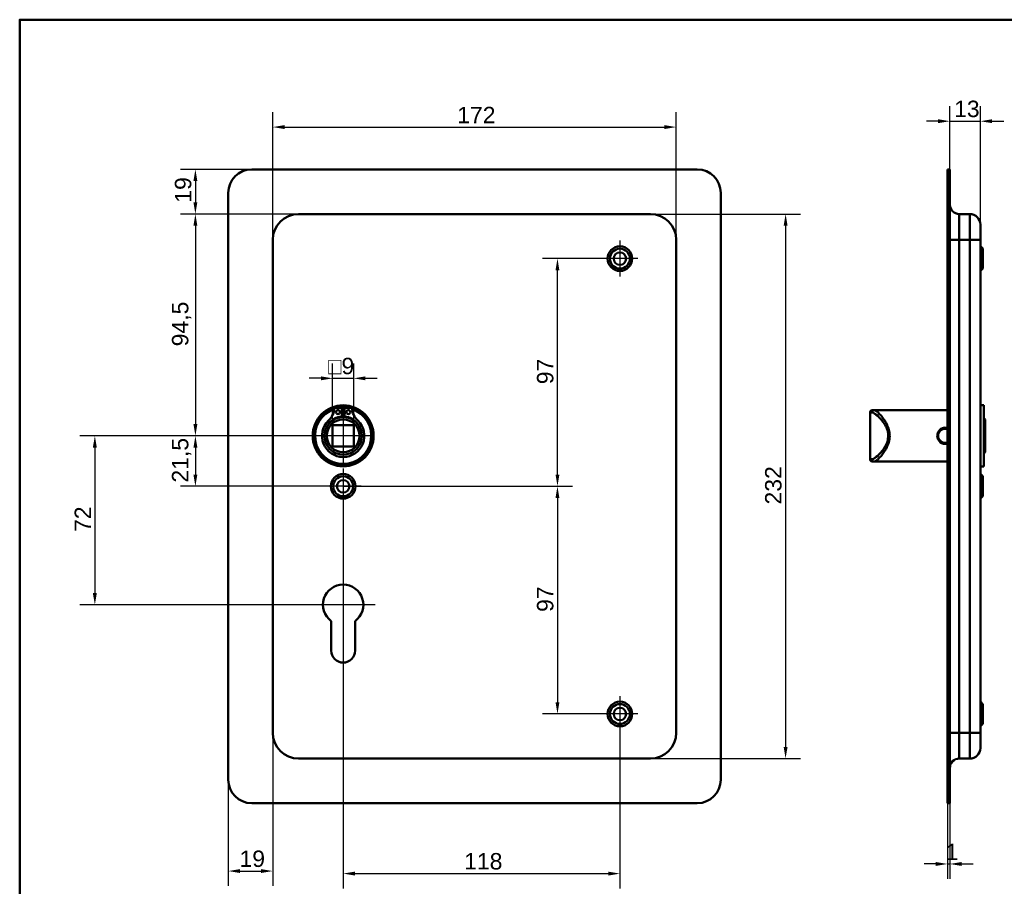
# Model space of a CAD drawing. Header units: millimetres. Extents: x 20 to 833, y 20 to 574.
# Tile 4 of 6: x 20 to 440, y 205 to 574. Entities that reach past the tile are written whole.
import ezdxf

# ---------------------------------------------------------------- set-up
doc = ezdxf.new("R2010")
doc.units = ezdxf.units.MM
doc.header["$LTSCALE"] = 2
for name, color, linetype, lineweight in [('Bemaßungen(DIN)', 7, 'Continuous', 25), ('Mittelpunktmarkierung(DIN)', 7, 'Continuous', 25), ('Sichtbare Kanten(DIN)', 7, 'Continuous', 50), ('Sichtbare tangentiale Kanten(DIN)', 7, 'Continuous', 50), ('Skizziergeometrie(DIN)', 7, 'Continuous', 50)]:
    doc.layers.add(name, color=color, linetype=linetype, lineweight=lineweight)
doc.styles.add('STANDARD-DIN~0', font='arial.ttf')
doc.dimstyles.new('CAD-LAN', dxfattribs={"dimscale": 2, "dimtxt": 3.5, "dimasz": 2.5, "dimexe": 3.175, "dimexo": 0, "dimgap": 0.8, "dimtad": 1, "dimrnd": 1e-08, "dimtxsty": 'STANDARD-DIN~0', "dimcen": 0.09, "dimdle": 10, "dimclrd": 250, "dimclre": 250, "dimclrt": 250, "dimadec": 0, "dimazin": 2, "dimtfac": 1, "dimtmove": 0, "dimatfit": 3, "dimfxl": 1, "dimtolj": 1, "dimtzin": 0, "dimlwd": 25, "dimlwe": 25, "dimarcsym": 0})

# ---------------------------------------------------------------- blocks, each defined once
blk = doc.blocks.new('Ränder Standardrahmen')
at = {"layer": 'Skizziergeometrie(DIN)', "flags": 128}
blk.add_lwpolyline([(10, 10), (10, 287), (410, 287), (410, 10), (10, 10)], dxfattribs=at)
blk = doc.blocks.new('*D8')
at = {"layer": 'Bemaßungen(DIN)', "color": 250, "linetype": 'Continuous', "lineweight": 25, "true_color": 0x3f3f3f, "transparency": 16777216}
for p, q in [((127.91, 480.22), (127.91, 534.6)), ((299.91, 480.22), (299.91, 534.6)), ((132.91, 528.25), (294.91, 528.25))]:
    blk.add_line(p, q, dxfattribs=at)
at = {"layer": 'Bemaßungen(DIN)', "color": 250, "linetype": 'Continuous', "true_color": 0x3f3f3f, "transparency": 16777216}
for points in [[(132.91, 529.09), (132.91, 527.42), (127.91, 528.25)], [(294.91, 529.09), (294.91, 527.42), (299.91, 528.25)]]:
    blk.add_solid(points, dxfattribs=at)
at = {"layer": 'Defpoints', "color": 0, "linetype": 'Continuous', "transparency": 16777216}
for p in [(299.91, 528.25), (127.91, 480.22), (299.91, 480.22)]:
    blk.add_point(p, dxfattribs=at)
at = {"layer": 'Bemaßungen(DIN)', "color": 250, "linetype": 'Continuous', "lineweight": 25, "true_color": 0x3f3f3f, "transparency": 16777216, "insert": (206.54, 536.88), "char_height": 7, "attachment_point": 1, "style": 'STANDARD-DIN~0'}
blk.add_mtext('\\A1;172', dxfattribs=at)
blk = doc.blocks.new('*D9')
at = {"layer": 'Bemaßungen(DIN)', "color": 250, "linetype": 'Continuous', "lineweight": 25, "true_color": 0x3f3f3f, "transparency": 16777216}
for p, q in [((288.91, 491.22), (352.89, 491.22)), ((346.54, 486.22), (346.54, 264.22)), ((288.91, 259.22), (352.89, 259.22))]:
    blk.add_line(p, q, dxfattribs=at)
at = {"layer": 'Bemaßungen(DIN)', "color": 250, "linetype": 'Continuous', "true_color": 0x3f3f3f, "transparency": 16777216}
for points in [[(345.71, 486.22), (347.38, 486.22), (346.54, 491.22)], [(345.71, 264.22), (347.38, 264.22), (346.54, 259.22)]]:
    blk.add_solid(points, dxfattribs=at)
at = {"layer": 'Defpoints', "color": 0, "linetype": 'Continuous', "transparency": 16777216}
for p in [(288.91, 491.22), (288.91, 259.22), (346.54, 259.22)]:
    blk.add_point(p, dxfattribs=at)
at = {"layer": 'Bemaßungen(DIN)', "color": 250, "linetype": 'Continuous', "lineweight": 25, "true_color": 0x3f3f3f, "transparency": 16777216, "insert": (337.79, 367.46), "char_height": 7, "attachment_point": 1, "rotation": 90, "style": 'STANDARD-DIN~0'}
blk.add_mtext('\\A1;232', dxfattribs=at)
blk = doc.blocks.new('*D10')
at = {"layer": 'Bemaßungen(DIN)', "color": 250, "linetype": 'Continuous', "lineweight": 25, "true_color": 0x3f3f3f, "transparency": 16777216}
for p, q in [((138.91, 491.22), (88.56, 491.22)), ((94.91, 486.22), (94.91, 401.72)), ((157.91, 396.72), (88.56, 396.72))]:
    blk.add_line(p, q, dxfattribs=at)
at = {"layer": 'Bemaßungen(DIN)', "color": 250, "linetype": 'Continuous', "true_color": 0x3f3f3f, "transparency": 16777216}
for points in [[(94.08, 486.22), (95.75, 486.22), (94.91, 491.22)], [(94.08, 401.72), (95.75, 401.72), (94.91, 396.72)]]:
    blk.add_solid(points, dxfattribs=at)
at = {"layer": 'Defpoints', "color": 0, "linetype": 'Continuous', "transparency": 16777216}
for p in [(138.91, 491.22), (94.91, 396.72), (157.91, 396.72)]:
    blk.add_point(p, dxfattribs=at)
at = {"layer": 'Bemaßungen(DIN)', "color": 250, "linetype": 'Continuous', "lineweight": 25, "true_color": 0x3f3f3f, "transparency": 16777216, "insert": (84.9, 434.85), "char_height": 7, "attachment_point": 1, "rotation": 90, "style": 'STANDARD-DIN~0'}
blk.add_mtext('\\A1;94,5', dxfattribs=at)
blk = doc.blocks.new('*D11')
at = {"layer": 'Bemaßungen(DIN)', "color": 250, "linetype": 'Continuous', "lineweight": 25, "true_color": 0x3f3f3f, "transparency": 16777216}
for p, q in [((157.91, 396.72), (88.56, 396.72)), ((94.91, 391.72), (94.91, 380.22)), ((157.91, 375.22), (88.56, 375.22))]:
    blk.add_line(p, q, dxfattribs=at)
at = {"layer": 'Bemaßungen(DIN)', "color": 250, "linetype": 'Continuous', "true_color": 0x3f3f3f, "transparency": 16777216}
for points in [[(94.08, 391.72), (95.75, 391.72), (94.91, 396.72)], [(94.08, 380.22), (95.75, 380.22), (94.91, 375.22)]]:
    blk.add_solid(points, dxfattribs=at)
at = {"layer": 'Defpoints', "color": 0, "linetype": 'Continuous', "transparency": 16777216}
for p in [(157.91, 396.72), (94.91, 375.22), (157.91, 375.22)]:
    blk.add_point(p, dxfattribs=at)
at = {"layer": 'Bemaßungen(DIN)', "color": 250, "linetype": 'Continuous', "lineweight": 25, "true_color": 0x3f3f3f, "transparency": 16777216, "insert": (84.9, 376.79), "char_height": 7, "attachment_point": 1, "rotation": 90, "style": 'STANDARD-DIN~0'}
blk.add_mtext('\\A1;21,5', dxfattribs=at)
blk = doc.blocks.new('*D12')
at = {"layer": 'Bemaßungen(DIN)', "color": 250, "linetype": 'Continuous', "lineweight": 25, "true_color": 0x3f3f3f, "transparency": 16777216}
for p, q in [((157.91, 396.72), (45.69, 396.72)), ((52.04, 391.72), (52.04, 329.72)), ((157.91, 324.72), (45.69, 324.72))]:
    blk.add_line(p, q, dxfattribs=at)
at = {"layer": 'Bemaßungen(DIN)', "color": 250, "linetype": 'Continuous', "true_color": 0x3f3f3f, "transparency": 16777216}
for points in [[(51.2, 391.72), (52.87, 391.72), (52.04, 396.72)], [(51.2, 329.72), (52.87, 329.72), (52.04, 324.72)]]:
    blk.add_solid(points, dxfattribs=at)
at = {"layer": 'Defpoints', "color": 0, "linetype": 'Continuous', "transparency": 16777216}
for p in [(157.91, 396.72), (52.04, 324.72), (157.91, 324.72)]:
    blk.add_point(p, dxfattribs=at)
at = {"layer": 'Bemaßungen(DIN)', "color": 250, "linetype": 'Continuous', "lineweight": 25, "true_color": 0x3f3f3f, "transparency": 16777216, "insert": (43.41, 355.77), "char_height": 7, "attachment_point": 1, "rotation": 90, "style": 'STANDARD-DIN~0'}
blk.add_mtext('\\A1;72', dxfattribs=at)
blk = doc.blocks.new('*D13')
at = {"layer": 'Bemaßungen(DIN)', "color": 250, "linetype": 'Continuous', "lineweight": 25, "true_color": 0x3f3f3f, "transparency": 16777216}
for p, q in [((118.91, 510.22), (88.56, 510.22)), ((94.91, 505.22), (94.91, 496.22)), ((138.91, 491.22), (88.56, 491.22))]:
    blk.add_line(p, q, dxfattribs=at)
at = {"layer": 'Bemaßungen(DIN)', "color": 250, "linetype": 'Continuous', "true_color": 0x3f3f3f, "transparency": 16777216}
for points in [[(94.08, 505.22), (95.75, 505.22), (94.91, 510.22)], [(94.08, 496.22), (95.75, 496.22), (94.91, 491.22)]]:
    blk.add_solid(points, dxfattribs=at)
at = {"layer": 'Defpoints', "color": 0, "linetype": 'Continuous', "transparency": 16777216}
for p in [(118.91, 510.22), (94.91, 491.22), (138.91, 491.22)]:
    blk.add_point(p, dxfattribs=at)
at = {"layer": 'Bemaßungen(DIN)', "color": 250, "linetype": 'Continuous', "lineweight": 25, "true_color": 0x3f3f3f, "transparency": 16777216, "insert": (86.16, 496.03), "char_height": 7, "attachment_point": 1, "rotation": 90, "style": 'STANDARD-DIN~0'}
blk.add_mtext('\\A1;19', dxfattribs=at)
blk = doc.blocks.new('*D14')
at = {"layer": 'Bemaßungen(DIN)', "color": 250, "linetype": 'Continuous', "lineweight": 25, "true_color": 0x3f3f3f, "transparency": 16777216}
for p, q in [((268.26, 472.22), (242.93, 472.22)), ((249.28, 380.22), (249.28, 467.22)), ((157.91, 375.22), (255.63, 375.22))]:
    blk.add_line(p, q, dxfattribs=at)
at = {"layer": 'Bemaßungen(DIN)', "color": 250, "linetype": 'Continuous', "true_color": 0x3f3f3f, "transparency": 16777216}
for points in [[(248.45, 467.22), (250.11, 467.22), (249.28, 472.22)], [(248.45, 380.22), (250.11, 380.22), (249.28, 375.22)]]:
    blk.add_solid(points, dxfattribs=at)
at = {"layer": 'Defpoints', "color": 0, "linetype": 'Continuous', "transparency": 16777216}
for p in [(249.28, 472.22), (268.26, 472.22), (157.91, 375.22)]:
    blk.add_point(p, dxfattribs=at)
at = {"layer": 'Bemaßungen(DIN)', "color": 250, "linetype": 'Continuous', "lineweight": 25, "true_color": 0x3f3f3f, "transparency": 16777216, "insert": (240.53, 418.7), "char_height": 7, "attachment_point": 1, "rotation": 90, "style": 'STANDARD-DIN~0'}
blk.add_mtext('\\A1;97', dxfattribs=at)
blk = doc.blocks.new('*D15')
at = {"layer": 'Bemaßungen(DIN)', "color": 250, "linetype": 'Continuous', "lineweight": 25, "true_color": 0x3f3f3f, "transparency": 16777216}
for p, q in [((157.91, 375.22), (255.63, 375.22)), ((249.28, 370.22), (249.28, 283.22)), ((268.26, 278.22), (242.93, 278.22))]:
    blk.add_line(p, q, dxfattribs=at)
at = {"layer": 'Bemaßungen(DIN)', "color": 250, "linetype": 'Continuous', "true_color": 0x3f3f3f, "transparency": 16777216}
for points in [[(248.45, 370.22), (250.11, 370.22), (249.28, 375.22)], [(248.45, 283.22), (250.11, 283.22), (249.28, 278.22)]]:
    blk.add_solid(points, dxfattribs=at)
at = {"layer": 'Defpoints', "color": 0, "linetype": 'Continuous', "transparency": 16777216}
for p in [(157.91, 375.22), (249.28, 278.22), (268.26, 278.22)]:
    blk.add_point(p, dxfattribs=at)
at = {"layer": 'Bemaßungen(DIN)', "color": 250, "linetype": 'Continuous', "lineweight": 25, "true_color": 0x3f3f3f, "transparency": 16777216, "insert": (240.53, 321.7), "char_height": 7, "attachment_point": 1, "rotation": 90, "style": 'STANDARD-DIN~0'}
blk.add_mtext('\\A1;97', dxfattribs=at)
blk = doc.blocks.new('*D16')
at = {"layer": 'Bemaßungen(DIN)', "color": 250, "linetype": 'Continuous', "lineweight": 25, "true_color": 0x3f3f3f, "transparency": 16777216}
for p, q in [((157.91, 367.57), (157.91, 203.87)), ((275.91, 270.57), (275.91, 203.87)), ((162.91, 210.22), (270.91, 210.22))]:
    blk.add_line(p, q, dxfattribs=at)
at = {"layer": 'Bemaßungen(DIN)', "color": 250, "linetype": 'Continuous', "true_color": 0x3f3f3f, "transparency": 16777216}
for points in [[(162.91, 211.05), (162.91, 209.38), (157.91, 210.22)], [(270.91, 211.05), (270.91, 209.38), (275.91, 210.22)]]:
    blk.add_solid(points, dxfattribs=at)
at = {"layer": 'Defpoints', "color": 0, "linetype": 'Continuous', "transparency": 16777216}
for p in [(157.91, 367.57), (275.91, 270.57), (275.91, 210.22)]:
    blk.add_point(p, dxfattribs=at)
at = {"layer": 'Bemaßungen(DIN)', "color": 250, "linetype": 'Continuous', "lineweight": 25, "true_color": 0x3f3f3f, "transparency": 16777216, "insert": (209.5, 218.97), "char_height": 7, "attachment_point": 1, "style": 'STANDARD-DIN~0'}
blk.add_mtext('\\A1;118', dxfattribs=at)
blk = doc.blocks.new('*D17')
at = {"layer": 'Bemaßungen(DIN)', "color": 250, "linetype": 'Continuous', "lineweight": 25, "true_color": 0x3f3f3f, "transparency": 16777216}
for p, q in [((127.91, 270.22), (127.91, 204.95)), ((108.91, 250.22), (108.91, 204.95)), ((113.91, 211.3), (122.91, 211.3))]:
    blk.add_line(p, q, dxfattribs=at)
at = {"layer": 'Bemaßungen(DIN)', "color": 250, "linetype": 'Continuous', "true_color": 0x3f3f3f, "transparency": 16777216}
for points in [[(113.91, 212.13), (113.91, 210.47), (108.91, 211.3)], [(122.91, 212.13), (122.91, 210.47), (127.91, 211.3)]]:
    blk.add_solid(points, dxfattribs=at)
at = {"layer": 'Defpoints', "color": 0, "linetype": 'Continuous', "transparency": 16777216}
for p in [(127.91, 270.22), (108.91, 250.22), (127.91, 211.3)]:
    blk.add_point(p, dxfattribs=at)
at = {"layer": 'Bemaßungen(DIN)', "color": 250, "linetype": 'Continuous', "lineweight": 25, "true_color": 0x3f3f3f, "transparency": 16777216, "insert": (113.72, 220.05), "char_height": 7, "attachment_point": 1, "style": 'STANDARD-DIN~0'}
blk.add_mtext('\\A1;19', dxfattribs=at)
blk = doc.blocks.new('*D18')
at = {"layer": 'Bemaßungen(DIN)', "color": 250, "linetype": 'Continuous', "lineweight": 25, "true_color": 0x3f3f3f, "transparency": 16777216}
for p, q in [((153.41, 401.22), (153.41, 427.57)), ((162.41, 401.22), (162.41, 427.57)), ((148.41, 421.22), (143.41, 421.22)), ((153.41, 421.22), (162.41, 421.22)), ((167.41, 421.22), (172.41, 421.22))]:
    blk.add_line(p, q, dxfattribs=at)
at = {"layer": 'Bemaßungen(DIN)', "color": 250, "linetype": 'Continuous', "true_color": 0x3f3f3f, "transparency": 16777216}
for points in [[(148.41, 422.05), (148.41, 420.38), (153.41, 421.22)], [(167.41, 422.05), (167.41, 420.38), (162.41, 421.22)]]:
    blk.add_solid(points, dxfattribs=at)
at = {"layer": 'Defpoints', "color": 0, "linetype": 'Continuous', "transparency": 16777216}
for p in [(162.41, 421.22), (153.41, 401.22), (162.41, 401.22)]:
    blk.add_point(p, dxfattribs=at)
at = {"layer": 'Bemaßungen(DIN)', "color": 250, "linetype": 'Continuous', "lineweight": 25, "true_color": 0x3f3f3f, "transparency": 16777216, "insert": (151.54, 429.97), "char_height": 7, "attachment_point": 1, "style": 'STANDARD-DIN~0'}
blk.add_mtext('\\A1;\\fAIGDT|b0|i0;\\H7.0000;o\\fArial|b0|i0;\\H7.0000;9', dxfattribs=at)
blk = doc.blocks.new('*D19')
at = {"layer": 'Bemaßungen(DIN)', "color": 250, "linetype": 'Continuous', "lineweight": 25, "true_color": 0x3f3f3f, "transparency": 16777216}
for p, q in [((416.58, 510.22), (416.58, 537.11)), ((429.58, 486.72), (429.58, 537.11)), ((411.58, 530.76), (406.58, 530.76)), ((416.58, 530.76), (429.58, 530.76)), ((434.58, 530.76), (439.58, 530.76))]:
    blk.add_line(p, q, dxfattribs=at)
at = {"layer": 'Bemaßungen(DIN)', "color": 250, "linetype": 'Continuous', "true_color": 0x3f3f3f, "transparency": 16777216}
for points in [[(411.58, 531.59), (411.58, 529.93), (416.58, 530.76)], [(434.58, 531.59), (434.58, 529.93), (429.58, 530.76)]]:
    blk.add_solid(points, dxfattribs=at)
at = {"layer": 'Defpoints', "color": 0, "linetype": 'Continuous', "transparency": 16777216}
for p in [(429.58, 530.76), (416.58, 510.22), (429.58, 486.72)]:
    blk.add_point(p, dxfattribs=at)
at = {"layer": 'Bemaßungen(DIN)', "color": 250, "linetype": 'Continuous', "lineweight": 25, "true_color": 0x3f3f3f, "transparency": 16777216, "insert": (418.4, 539.51), "char_height": 7, "attachment_point": 1, "style": 'STANDARD-DIN~0'}
blk.add_mtext('\\A1;13', dxfattribs=at)
blk = doc.blocks.new('*D20')
at = {"layer": 'Bemaßungen(DIN)', "color": 250, "linetype": 'Continuous', "lineweight": 25, "true_color": 0x3f3f3f, "transparency": 16777216}
for p, q in [((415.58, 240.22), (415.58, 207.97)), ((416.58, 240.22), (416.58, 207.97)), ((410.58, 214.32), (405.58, 214.32)), ((415.58, 214.32), (416.58, 214.32)), ((421.58, 214.32), (426.58, 214.32))]:
    blk.add_line(p, q, dxfattribs=at)
at = {"layer": 'Bemaßungen(DIN)', "color": 250, "linetype": 'Continuous', "true_color": 0x3f3f3f, "transparency": 16777216}
for points in [[(410.58, 215.15), (410.58, 213.48), (415.58, 214.32)], [(421.58, 215.15), (421.58, 213.48), (416.58, 214.32)]]:
    blk.add_solid(points, dxfattribs=at)
at = {"layer": 'Defpoints', "color": 0, "linetype": 'Continuous', "transparency": 16777216}
for p in [(415.58, 240.22), (416.58, 240.22), (416.58, 214.32)]:
    blk.add_point(p, dxfattribs=at)
at = {"layer": 'Bemaßungen(DIN)', "color": 250, "linetype": 'Continuous', "lineweight": 25, "true_color": 0x3f3f3f, "transparency": 16777216, "insert": (414.79, 222.94), "char_height": 7, "attachment_point": 1, "style": 'STANDARD-DIN~0'}
blk.add_mtext('\\A1;1', dxfattribs=at)

msp = doc.modelspace()

# ---------------------------------------------------------------- linework, layer by layer
at = {"layer": 'Mittelpunktmarkierung(DIN)', "linetype": 'Continuous'}
for p, q in [((275.912, 479.868), (275.912, 464.568)), ((283.562, 472.218), (268.262, 472.218)), ((157.912, 408.718), (157.912, 384.718)), ((169.912, 396.718), (145.912, 396.718)), ((157.912, 382.868), (157.912, 367.568)), ((165.562, 375.218), (150.262, 375.218)), ((157.912, 338.318), (157.912, 314.718)), ((171.512, 324.718), (144.312, 324.718)), ((275.912, 285.868), (275.912, 270.568)), ((283.562, 278.218), (268.262, 278.218))]:
    msp.add_line(p, q, dxfattribs=at)
at = {"layer": 'Sichtbare Kanten(DIN)'}
for p, q in [((118.912, 510.218), (308.912, 510.218)), ((416.582, 510.218), (415.582, 510.218)), ((415.582, 500.218), (415.582, 510.218)), ((416.582, 510.218), (416.582, 500.218)), ((108.912, 250.218), (108.912, 500.218)), ((318.912, 500.218), (318.912, 250.218)), ((415.582, 250.218), (415.582, 500.218)), ((416.582, 250.218), (416.582, 500.218)), ((288.912, 491.218), (138.912, 491.218)), ((420.582, 491.218), (425.082, 491.218)), ((429.582, 486.718), (429.582, 480.218)), ((127.912, 480.218), (127.912, 270.218)), ((299.912, 270.218), (299.912, 480.218)), ((429.582, 270.218), (429.582, 480.218)), ((430.582, 476.468), (429.582, 477.468)), ((430.582, 476.468), (430.582, 467.968)), ((430.582, 467.968), (429.582, 466.968)), ((154.272, 408.676), (157.296, 408.676)), ((157.296, 408.676), (157.296, 404.976)), ((158.529, 404.976), (158.529, 408.676)), ((158.529, 408.676), (161.553, 408.676)), ((383.582, 407.718), (384.251, 407.718)), ((388.582, 407.718), (384.251, 407.718)), ((415.582, 407.718), (388.582, 407.718)), ((431.082, 409.718), (429.582, 409.718)), ((431.082, 383.718), (431.082, 409.718)), ((382.582, 406.718), (382.582, 386.718)), ((431.582, 403.718), (431.082, 404.218)), ((431.582, 403.718), (431.582, 389.718)), ((153.412, 392.218), (153.412, 401.218)), ((153.412, 401.218), (162.412, 401.218)), ((162.412, 401.218), (162.412, 392.218)), ((162.412, 392.218), (153.412, 392.218)), ((431.582, 389.718), (431.082, 389.218)), ((384.251, 385.718), (383.582, 385.718)), ((388.582, 385.718), (384.251, 385.718)), ((415.582, 385.718), (388.582, 385.718)), ((431.082, 383.718), (429.582, 383.718)), ((430.582, 379.468), (429.582, 380.468)), ((430.582, 379.468), (430.582, 370.968)), ((430.582, 370.968), (429.582, 369.968)), ((152.812, 305.218), (152.812, 317.793)), ((163.012, 317.793), (163.012, 305.218)), ((430.582, 282.468), (429.582, 283.468)), ((430.582, 282.468), (430.582, 273.968)), ((430.582, 273.968), (429.582, 272.968)), ((429.582, 270.218), (429.582, 263.718)), ((138.912, 259.218), (288.912, 259.218)), ((420.582, 259.218), (425.082, 259.218)), ((415.582, 240.218), (415.582, 250.218)), ((416.582, 250.218), (416.582, 240.218)), ((308.912, 240.218), (118.912, 240.218)), ((415.582, 240.218), (416.582, 240.218))]:
    msp.add_line(p, q, dxfattribs=at)
for centre, radius in [((275.912, 472.218), 5.25), ((275.912, 472.218), 4.25), ((275.912, 472.218), 2.65), ((157.912, 396.718), 13), ((157.912, 396.718), 12.5), ((155.681, 406.826), 0.85), ((160.144, 406.826), 0.85), ((157.912, 396.718), 8), ((157.912, 396.718), 7), ((157.912, 375.218), 5.25), ((157.912, 375.218), 4.25), ((157.912, 375.218), 2.65), ((275.912, 278.218), 5.25), ((275.912, 278.218), 4.25), ((275.912, 278.218), 2.65)]:
    msp.add_circle(centre, radius, dxfattribs=at)
for centre, radius, start, end in [((118.912, 500.218), 10, 90, 180), ((308.912, 500.218), 10, 0, 90), ((138.912, 480.218), 11, 90, 180), ((288.912, 480.218), 11, 0, 90), ((420.582, 495.218), 4, 180, 270), ((425.082, 486.718), 4.5, 0, 90), ((157.912, 396.718), 12, 108.17213, 71.82787), ((145.59, 409.416), 8.678, 314.1409, 355.03295), ((157.912, 396.718), 12, 85.21102, 94.78898), ((170.235, 409.416), 8.678, 184.96705, 225.8591), ((383.582, 406.718), 1, 90, 180), ((157.912, 396.718), 9.017, 134.1409, 45.8591), ((157.912, 397.451), 7.55, 94.68501, 144.3129), ((157.912, 396.718), 8.2, 63.63056, 116.36944), ((157.912, 396.718), 9, 86.0711, 93.9289), ((157.912, 397.451), 7.55, 35.6871, 85.31499), ((383.582, 386.718), 1, 180, 270), ((157.912, 324.718), 8.6, 306.37184, 233.62816), ((157.912, 305.218), 5.1, 180, 0), ((138.912, 270.218), 11, 180, 270), ((288.912, 270.218), 11, 270, 0), ((425.082, 263.718), 4.5, 270, 0), ((420.582, 255.218), 4, 90, 180), ((118.912, 250.218), 10, 180, 270), ((308.912, 250.218), 10, 270, 0)]:
    msp.add_arc(centre, radius, start, end, dxfattribs=at)
for points, knots in [([(414.582, 400.197), (414.582, 400.197), (414.581, 400.197), (414.581, 400.197), (414.076, 400.197), (413.065, 399.953), (411.869, 398.962), (411.194, 397.527), (411.19, 395.363), (412.556, 393.598), (414.415, 393.16), (415.259, 393.294), (415.582, 393.397)], [-0.0000185, -0.0000185, -0.0000185, -0.0000185, 0, 0, 0, 0.1510764, 0.3021528, 0.4532292, 0.6043056, 0.9064584, 1.0575348, 1.1585853, 1.1585853, 1.1585853, 1.1585853]), ([(415.582, 393.89), (415.262, 393.777), (414.923, 393.718), (414.582, 393.718), (414.13, 393.718), (413.679, 393.822), (413.275, 394.017), (412.469, 394.407), (411.86, 395.169), (411.658, 396.045), (411.557, 396.483), (411.557, 396.95), (411.658, 397.389), (411.758, 397.829), (411.959, 398.241), (412.237, 398.59), (412.515, 398.938), (412.871, 399.223), (413.275, 399.419), (413.678, 399.614), (414.13, 399.718), (414.581, 399.718), (414.581, 399.718), (414.582, 399.718), (414.582, 399.718)], [0.9438046, 0.9438046, 0.9438046, 0.9438046, 1.0575348, 1.0575348, 1.0575348, 1.2086112, 1.2086112, 1.2086112, 1.510764, 1.510764, 1.510764, 1.6618403, 1.6618403, 1.6618403, 1.8129167, 1.8129167, 1.8129167, 1.9639931, 1.9639931, 1.9639931, 2.1150695, 2.1150695, 2.1150695, 2.115088, 2.115088, 2.115088, 2.115088])]:
    msp.add_open_spline(points, degree=3, knots=knots, dxfattribs=at)
for points in [[(415.582, 400.038), (415.259, 400.142), (414.92, 400.197), (414.582, 400.197)], [(414.582, 399.718), (414.922, 399.718), (415.262, 399.659), (415.582, 399.546)]]:
    msp.add_open_spline(points, degree=3, dxfattribs=at)
at = {"layer": 'Sichtbare tangentiale Kanten(DIN)'}
for p, q in [((415.582, 500.218), (416.582, 500.218)), ((420.582, 491.218), (420.582, 480.218)), ((425.082, 480.218), (425.082, 491.218)), ((420.582, 480.218), (416.582, 480.218)), ((420.582, 480.218), (425.082, 480.218)), ((420.582, 270.218), (420.582, 480.218)), ((425.082, 480.218), (429.582, 480.218)), ((425.082, 480.218), (425.082, 270.218)), ((383.287, 406.718), (382.582, 406.718)), ((414.582, 400.196), (414.582, 399.718)), ((382.582, 386.718), (383.287, 386.718)), ((420.582, 270.218), (416.582, 270.218)), ((420.582, 270.218), (425.082, 270.218)), ((420.582, 270.218), (420.582, 259.218)), ((425.082, 270.218), (429.582, 270.218)), ((425.082, 259.218), (425.082, 270.218)), ((416.582, 250.218), (415.582, 250.218))]:
    msp.add_line(p, q, dxfattribs=at)
for centre, major_axis, start_param, end_param in [((384.251, 406.718), (0, 1), 0, 1.5707963), ((384.251, 386.718), (0, -1), 4.712389, 6.2831853)]:
    msp.add_ellipse(centre, major_axis=major_axis, ratio=0.9647528, start_param=start_param, end_param=end_param, dxfattribs=at)
for points, knots in [([(384.251, 385.718), (384.466, 385.718), (385.002, 385.926), (386.395, 387.051), (388.492, 389.515), (390.5, 393.117), (391.06, 396.709), (390.719, 398.946), (390.166, 400.578), (389.489, 402.085), (388.092, 404.404), (386.392, 406.385), (385.003, 407.511), (384.466, 407.718), (384.251, 407.718)], [-3.4261334, -3.4261334, -3.4261334, -3.4261334, -3.1814096, -2.9366858, -2.4472382, -1.9577905, -1.7130667, -1.4683429, -1.345981, -1.2236191, -0.9788953, -0.4894476, -0.2447238, 0, 0, 0, 0]), ([(383.287, 406.718), (383.513, 406.718), (383.795, 406.624), (384.119, 406.449), (384.443, 406.274), (384.809, 406.018), (385.201, 405.697), (385.987, 405.056), (386.882, 404.155), (387.741, 403.052), (388.17, 402.5), (388.59, 401.898), (388.968, 401.24), (389.156, 400.912), (389.335, 400.569), (389.496, 400.212), (389.658, 399.856), (389.804, 399.485), (389.924, 399.102), (390.166, 398.336), (390.31, 397.523), (390.308, 396.708), (390.306, 395.893), (390.159, 395.077), (389.92, 394.315), (389.44, 392.79), (388.596, 391.48), (387.733, 390.377), (386.871, 389.274), (385.984, 388.378), (385.201, 387.738), (384.81, 387.418), (384.444, 387.163), (384.119, 386.987), (383.795, 386.812), (383.513, 386.718), (383.287, 386.718)], [0, 0, 0, 0, 0.2447238, 0.2447238, 0.2447238, 0.4894476, 0.4894476, 0.4894476, 0.9788953, 0.9788953, 0.9788953, 1.2236191, 1.2236191, 1.2236191, 1.345981, 1.345981, 1.345981, 1.4683429, 1.4683429, 1.4683429, 1.7130667, 1.7130667, 1.7130667, 1.9577905, 1.9577905, 1.9577905, 2.4472382, 2.4472382, 2.4472382, 2.9366858, 2.9366858, 2.9366858, 3.1814096, 3.1814096, 3.1814096, 3.4261334, 3.4261334, 3.4261334, 3.4261334])]:
    msp.add_open_spline(points, degree=3, knots=knots, dxfattribs=at)

# ---------------------------------------------------------------- block references
at = {"xscale": 2, "yscale": 2, "zscale": 2}
msp.add_blockref('Ränder Standardrahmen', (0, 0), dxfattribs=at)

# ---------------------------------------------------------------- dimensions: what is measured, and where the dimension line sits
at = {"layer": 'Bemaßungen(DIN)', "color": 250, "linetype": 'Continuous', "lineweight": 25, "true_color": 0x3f3f3f}
for base, p1, p2, angle, override, picture, middle in [((429.582, 530.759), (416.582, 510.218), (429.582, 486.718), 180, {"dimgap": 0.8, "dimdec": 2, "dimtol": 0, "dimlim": 0, "dimtp": 0, "dimtm": 0, "dimtdec": 2, "dimtofl": 1, "dimatfit": 1}, '*D19', (423.082, 530.759)), ((299.912, 528.253), (127.912, 480.218), (299.912, 480.218), 180, {"dimgap": 0.8, "dimdec": 2, "dimtol": 0, "dimlim": 0, "dimtp": 0, "dimtm": 0, "dimtdec": 2, "dimtofl": 0, "dimatfit": 1}, '*D8', (213.912, 528.253)), ((94.912, 491.218), (118.912, 510.218), (138.912, 491.218), 270, {"dimgap": 0.8, "dimdec": 2, "dimtol": 0, "dimlim": 0, "dimtp": 0, "dimtm": 0, "dimtdec": 2, "dimtofl": 0, "dimatfit": 1}, '*D13', (94.912, 500.718)), ((94.912, 396.718), (138.912, 491.218), (157.912, 396.718), 90, {"dimgap": 0.8, "dimdec": 2, "dimtol": 0, "dimlim": 0, "dimtp": 0, "dimtm": 0, "dimtdec": 2, "dimtofl": 0, "dimatfit": 1}, '*D10', (94.912, 443.968)), ((346.543, 259.218), (288.912, 491.218), (288.912, 259.218), 90, {"dimgap": 0.8, "dimdec": 2, "dimtol": 0, "dimlim": 0, "dimtp": 0, "dimtm": 0, "dimtdec": 2, "dimtofl": 0, "dimatfit": 1}, '*D9', (346.543, 375.218)), ((249.281, 472.218), (157.912, 375.218), (268.262, 472.218), 90, {"dimgap": 0.8, "dimdec": 2, "dimtol": 0, "dimlim": 0, "dimtp": 0, "dimtm": 0, "dimtdec": 2, "dimtofl": 0, "dimatfit": 1}, '*D14', (249.281, 423.718)), ((52.035, 324.718), (157.912, 396.718), (157.912, 324.718), 90, {"dimgap": 0.8, "dimdec": 2, "dimtol": 0, "dimlim": 0, "dimtp": 0, "dimtm": 0, "dimtdec": 2, "dimtofl": 0, "dimatfit": 1}, '*D12', (52.035, 360.718)), ((94.912, 375.218), (157.912, 396.718), (157.912, 375.218), 90, {"dimgap": 0.8, "dimdec": 2, "dimtol": 0, "dimlim": 0, "dimtp": 0, "dimtm": 0, "dimtdec": 2, "dimtofl": 0, "dimatfit": 1}, '*D11', (94.912, 385.968)), ((249.281, 278.218), (157.912, 375.218), (268.262, 278.218), 90, {"dimgap": 0.8, "dimdec": 2, "dimtol": 0, "dimlim": 0, "dimtp": 0, "dimtm": 0, "dimtdec": 2, "dimtofl": 0, "dimatfit": 1}, '*D15', (249.281, 326.718)), ((275.912, 210.218), (157.912, 367.568), (275.912, 270.568), 180, {"dimgap": 0.8, "dimdec": 2, "dimtol": 0, "dimlim": 0, "dimtp": 0, "dimtm": 0, "dimtdec": 2, "dimtofl": 0, "dimatfit": 1}, '*D16', (216.912, 210.218)), ((416.582, 214.316), (415.582, 240.218), (416.582, 240.218), 180, {"dimgap": 0.8, "dimdec": 2, "dimtol": 0, "dimlim": 0, "dimtp": 0, "dimtm": 0, "dimtdec": 2, "dimtofl": 1, "dimatfit": 1}, '*D20', (416.082, 214.316))]:
    dim = msp.add_linear_dim(base=base, p1=p1, p2=p2, angle=angle, dimstyle='CAD-LAN', override=override, dxfattribs=at)
    dim.commit()
    dim.dimension.update_dxf_attribs({"geometry": picture, "text_midpoint": middle, "dimtype": 160})
dim = msp.add_linear_dim(base=(162.412, 421.218), p1=(153.412, 401.218), p2=(162.412, 401.218), angle=180, text='\\fAIGDT|b0|i0;\\H7.0000;o\\fArial|b0|i0;\\H7.0000;<>', dimstyle='CAD-LAN', override={"dimgap": 0.8, "dimdec": 2, "dimtol": 0, "dimlim": 0, "dimtp": 0, "dimtm": 0, "dimtdec": 2, "dimtofl": 1, "dimatfit": 1}, dxfattribs=at)
dim.commit()
dim.dimension.update_dxf_attribs({"geometry": '*D18', "text_midpoint": (157.912, 421.218), "dimtype": 160})
dim = msp.add_linear_dim(base=(127.912, 211.3), p1=(108.912, 250.218), p2=(127.912, 270.218), dimstyle='CAD-LAN', override={"dimgap": 0.8, "dimdec": 2, "dimtol": 0, "dimlim": 0, "dimtp": 0, "dimtm": 0, "dimtdec": 2, "dimtofl": 0, "dimatfit": 1}, dxfattribs=at)
dim.commit()
dim.dimension.update_dxf_attribs({"geometry": '*D17', "text_midpoint": (118.412, 211.3), "dimtype": 160})

doc.saveas('drawing.dxf')
